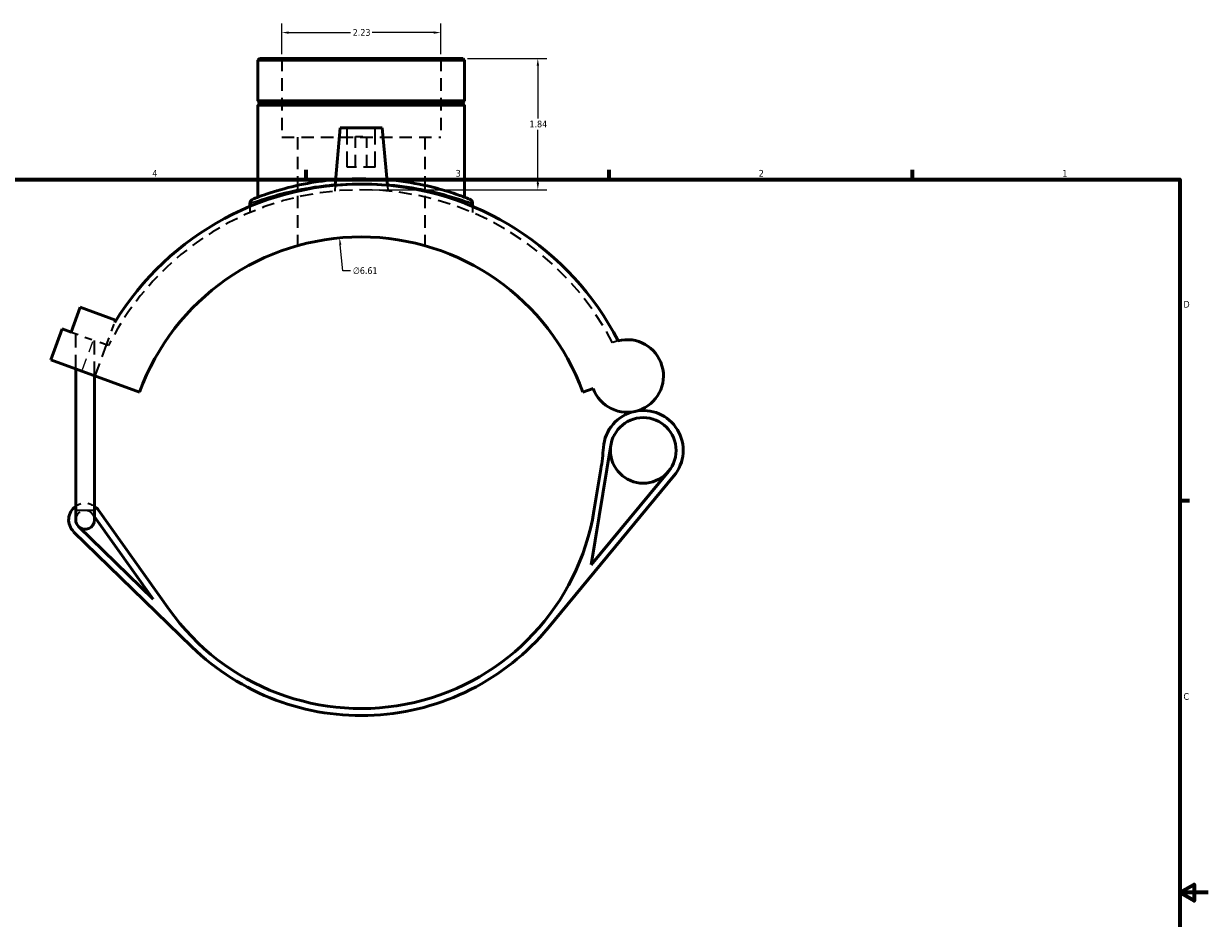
# Model space of a CAD drawing. Header units: inches. Extents: x -0.9 to 57.3, y -1.4 to 46.6.
# Tile 4 of 7: x 17.3 to 33.9, y 10.6 to 23.2. Entities that reach past the tile are written whole.
import ezdxf

# ---------------------------------------------------------------- set-up
doc = ezdxf.new("R2010")
doc.units = ezdxf.units.IN
doc.header["$MEASUREMENT"] = 0
doc.linetypes.add('DASHED', pattern=[0.2067, 0.1654, -0.0413])
for name, color, linetype, lineweight in [('Border (ANSI)', 7, 'Continuous', 70), ('Dimension (ANSI)', 7, 'Continuous', 25), ('Hidden (ANSI)', 7, 'DASHED', 35), ('Hidden Narrow (ANSI)', 7, 'DASHED', 25), ('Visible (ANSI)', 7, 'Continuous', 50), ('Visible Narrow (ANSI)', 7, 'Continuous', 35)]:
    doc.layers.add(name, color=color, linetype=linetype, lineweight=lineweight)
doc.styles.add('Note Text (ANSI)', font='tahoma.ttf')
doc.dimstyles.new('Default (ANSI)', dxfattribs={"dimtxt": 0.094488, "dimasz": 0.098425, "dimexe": 0.125, "dimexo": 0.0625, "dimgap": 0.031496, "dimtad": 0, "dimtih": 1, "dimtoh": 1, "dimrnd": 1e-08, "dimzin": 4, "dimdsep": 46, "dimtxsty": 'Note Text (ANSI)', "dimcen": 0.09, "dimdle": 0.393701, "dimclrd": 256, "dimclre": 256, "dimclrt": 5, "dimadec": 0, "dimazin": 1, "dimtfac": 1, "dimtofl": 0, "dimtmove": 0, "dimatfit": 3, "dimfxl": 1, "dimtolj": 1, "dimtzin": 4, "dimlwd": -1, "dimlwe": -1, "dimarcsym": 0})

# ---------------------------------------------------------------- blocks, each defined once
blk = doc.blocks.new('Borders Default Border')
at = {"layer": 'Border (ANSI)'}
for p, q in [((21.25, 21), (21.25, 21.134)), ((25.5, 21), (25.5, 21.134)), ((29.75, 21), (29.75, 21.134)), ((33.5, 16.5), (33.634, 16.5))]:
    blk.add_line(p, q, dxfattribs=at)
at = {"layer": 'Border (ANSI)', "flags": 128}
for points in [[(0.5, 1), (0.5, 21), (33.5, 21), (33.5, 1), (0.5, 1)], [(33.9, 11), (33.5, 11), (33.7, 11.115), (33.7, 10.885), (33.5, 11)]]:
    blk.add_lwpolyline(points, dxfattribs=at)
at = {"layer": 'Border (ANSI)', "color": 5, "true_color": 0x0000ff, "char_height": 0.0945, "attachment_point": 7, "style": 'Note Text (ANSI)'}
for s, insert in [('4', (19.092, 21.04)), ('3', (23.346, 21.038)), ('2', (27.596, 21.04)), ('1', (31.854, 21.04)), ('D', (33.553, 19.203)), ('C', (33.552, 13.701))]:
    blk.add_mtext(s, dxfattribs=dict(at, insert=insert))
blk = doc.blocks.new('*D6')
at = {"layer": 'Defpoints', "color": 0, "transparency": 16777216}
for p in [(23.45, 22.697), (22, 20.857), (24.498, 20.857)]:
    blk.add_point(p, dxfattribs=at)
at = {"layer": 'Dimension (ANSI)', "transparency": 16777216}
for p, q in [((23.512, 22.697), (24.623, 22.697)), ((24.498, 22.598), (24.498, 21.857)), ((24.498, 20.955), (24.498, 21.696)), ((22.062, 20.857), (24.623, 20.857))]:
    blk.add_line(p, q, dxfattribs=at)
for points in [[(24.482, 22.598), (24.515, 22.598), (24.498, 22.697)], [(24.482, 20.955), (24.515, 20.955), (24.498, 20.857)]]:
    blk.add_solid(points, dxfattribs=at)
at = {"layer": 'Dimension (ANSI)', "color": 5, "transparency": 16777216, "insert": (24.381, 21.826), "char_height": 0.0945, "attachment_point": 1, "style": 'Note Text (ANSI)'}
blk.add_mtext('\\A1;1.84', dxfattribs=at)
blk = doc.blocks.new('*D7')
at = {"layer": 'Defpoints', "color": 0, "transparency": 16777216}
for p in [(23.137, 23.061), (20.907, 22.697), (23.137, 22.697)]:
    blk.add_point(p, dxfattribs=at)
at = {"layer": 'Dimension (ANSI)', "transparency": 16777216}
for p, q in [((20.907, 22.759), (20.907, 23.186)), ((23.137, 22.759), (23.137, 23.186)), ((21.005, 23.061), (21.872, 23.061)), ((23.039, 23.061), (22.173, 23.061))]:
    blk.add_line(p, q, dxfattribs=at)
for points in [[(21.005, 23.077), (21.005, 23.044), (20.907, 23.061)], [(23.039, 23.077), (23.039, 23.044), (23.137, 23.061)]]:
    blk.add_solid(points, dxfattribs=at)
at = {"layer": 'Dimension (ANSI)', "color": 5, "transparency": 16777216, "insert": (21.903, 23.11), "char_height": 0.0945, "attachment_point": 1, "style": 'Note Text (ANSI)'}
blk.add_mtext('\\A1;2.23', dxfattribs=at)
blk = doc.blocks.new('*D8')
at = {"layer": 'Defpoints', "color": 0, "transparency": 16777216}
for p in [(21.719, 20.181), (22.325, 13.595)]:
    blk.add_point(p, dxfattribs=at)
at = {"layer": 'Dimension (ANSI)', "transparency": 16777216}
for p, q in [((21.762, 19.719), (21.728, 20.083)), ((21.873, 19.719), (21.762, 19.719))]:
    blk.add_line(p, q, dxfattribs=at)
blk.add_solid([(21.744, 20.085), (21.712, 20.082), (21.719, 20.181)], dxfattribs=at)
at = {"layer": 'Dimension (ANSI)', "color": 5, "transparency": 16777216, "insert": (21.905, 19.77), "char_height": 0.0945, "attachment_point": 1, "style": 'Note Text (ANSI)'}
blk.add_mtext('\\A1;∅6.61', dxfattribs=at)

msp = doc.modelspace()

# ---------------------------------------------------------------- linework, layer by layer
at = {"layer": 'Hidden (ANSI)', "ltscale": 1.068215}
for p, q in [((20.907, 22.697), (20.907, 21.593)), ((23.137, 22.697), (23.137, 21.593))]:
    msp.add_line(p, q, dxfattribs=at)
at = {"layer": 'Hidden (ANSI)', "ltscale": 1.333288}
for p, q in [((21.825, 21.172), (21.825, 21.723)), ((22.219, 21.172), (22.219, 21.723))]:
    msp.add_line(p, q, dxfattribs=at)
at = {"layer": 'Hidden (ANSI)', "ltscale": 0.471064}
msp.add_line((21.943, 21.605), (22.101, 21.605), dxfattribs=at)
at = {"layer": 'Hidden (ANSI)', "ltscale": 1.047583}
for p, q in [((21.943, 21.172), (21.943, 21.605)), ((22.101, 21.172), (22.101, 21.605))]:
    msp.add_line(p, q, dxfattribs=at)
at = {"layer": 'Hidden (ANSI)', "ltscale": 1.059428}
msp.add_line((20.907, 21.593), (23.137, 21.593), dxfattribs=at)
at = {"layer": 'Hidden (ANSI)', "ltscale": 1.050554}
for p, q in [((21.13, 21.593), (21.13, 20.073)), ((22.914, 21.593), (22.914, 20.073))]:
    msp.add_line(p, q, dxfattribs=at)
at = {"layer": 'Hidden (ANSI)', "ltscale": 0.997297}
msp.add_line((22.219, 21.172), (21.825, 21.172), dxfattribs=at)
at = {"layer": 'Hidden (ANSI)', "ltscale": 0.153544}
for p, q in [((21.657, 20.919), (21.65, 20.839)), ((22.388, 20.919), (22.395, 20.839))]:
    msp.add_line(p, q, dxfattribs=at)
at = {"layer": 'Hidden (ANSI)', "ltscale": 0.164044}
for p, q in [((20.461, 20.623), (20.461, 20.537)), ((23.584, 20.623), (23.584, 20.537))]:
    msp.add_line(p, q, dxfattribs=at)
at = {"layer": 'Hidden (ANSI)', "ltscale": 0.63734}
msp.add_line((18.451, 18.68), (18.566, 18.995), dxfattribs=at)
at = {"layer": 'Hidden (ANSI)', "ltscale": 0.6298}
msp.add_line((17.954, 18.861), (18.265, 18.748), dxfattribs=at)
at = {"layer": 'Hidden (ANSI)', "ltscale": 1.191838}
for p, q in [((18.018, 18.345), (18.018, 18.838)), ((18.283, 18.249), (18.283, 18.742))]:
    msp.add_line(p, q, dxfattribs=at)
at = {"layer": 'Hidden (ANSI)', "ltscale": 0.593566}
msp.add_line((18.451, 18.68), (18.265, 18.748), dxfattribs=at)
at = {"layer": 'Hidden (ANSI)', "ltscale": 1.119962}
msp.add_line((18.293, 18.245), (18.451, 18.68), dxfattribs=at)
at = {"layer": 'Hidden (ANSI)', "ltscale": 0.051518}
msp.add_line((18.477, 18.671), (18.451, 18.68), dxfattribs=at)
at = {"layer": 'Hidden (ANSI)', "ltscale": 0.080352}
msp.add_line((18.258, 16.303), (18.283, 16.269), dxfattribs=at)
at = {"layer": 'Hidden (ANSI)', "ltscale": 1.082171}
msp.add_arc((22.022, 16.888), 3.969, 27.3507, 153.3002, dxfattribs=at)
at = {"layer": 'Hidden (ANSI)', "ltscale": 0.152763}
msp.add_arc((25.751, 18.245), 0.509, 104.6375, 113.6753, dxfattribs=at)
at = {"layer": 'Hidden (ANSI)', "ltscale": 0.536287}
msp.add_arc((18.15, 16.227), 0.231, 55.1501, 124.8499, dxfattribs=at)
at = {"layer": 'Hidden (ANSI)', "ltscale": 0.635708}
msp.add_arc((18.15, 16.227), 0.132, 35.4169, 180, dxfattribs=at)
at = {"layer": 'Hidden (ANSI)', "ltscale": 0.155647}
msp.add_arc((18.15, 16.227), 0.132, 0, 35.4169, dxfattribs=at)
at = {"layer": 'Hidden (ANSI)', "ltscale": 1.16835}
msp.add_open_spline([(22.381, 21), (22.242, 21.012), (22.098, 21.017), (21.856, 21.013), (21.759, 21.008), (21.664, 21)], degree=3, knots=[17.214904, 17.214904, 17.214904, 17.214904, 18.293536, 18.293536, 19.033503, 19.033503, 19.033503, 19.033503], dxfattribs=at)
at = {"layer": 'Hidden Narrow (ANSI)', "ltscale": 1.007965}
msp.add_line((18.114, 18.335), (18.257, 18.727), dxfattribs=at)
at = {"layer": 'Hidden Narrow (ANSI)', "ltscale": 1.068486}
msp.add_open_spline([(21.658, 20.933), (21.754, 20.941), (21.853, 20.946), (22.098, 20.95), (22.245, 20.945), (22.386, 20.933)], degree=3, knots=[-19.022973, -19.022973, -19.022973, -19.022973, -18.293536, -18.293536, -17.225435, -17.225435, -17.225435, -17.225435], dxfattribs=at)
at = {"layer": 'Visible (ANSI)'}
for p, q in [((20.595, 22.697), (20.572, 22.674)), ((23.472, 22.674), (20.572, 22.674)), ((20.572, 22.674), (20.572, 22.103)), ((20.595, 22.697), (23.45, 22.697)), ((23.45, 22.697), (23.472, 22.674)), ((23.472, 22.674), (23.472, 22.103)), ((20.572, 22.103), (23.472, 22.103)), ((20.592, 22.083), (20.572, 22.103)), ((23.452, 22.083), (23.472, 22.103)), ((20.592, 22.064), (20.572, 22.044)), ((23.472, 22.044), (20.572, 22.044)), ((20.572, 22.044), (20.572, 20.752)), ((20.592, 22.083), (23.452, 22.083)), ((20.592, 22.083), (20.592, 22.064)), ((23.452, 22.064), (20.592, 22.064)), ((23.452, 22.083), (23.452, 22.064)), ((23.452, 22.064), (23.472, 22.044)), ((23.472, 22.044), (23.472, 20.752)), ((21.727, 21.723), (21.657, 20.919)), ((22.317, 21.723), (21.727, 21.723)), ((22.317, 21.723), (22.388, 20.919)), ((20.461, 20.663), (20.461, 20.623)), ((23.584, 20.663), (23.584, 20.623)), ((17.954, 18.861), (18.081, 19.21)), ((18.081, 19.21), (18.578, 19.029)), ((18.578, 19.029), (18.566, 18.995)), ((17.671, 18.472), (17.83, 18.907)), ((17.83, 18.907), (17.954, 18.861)), ((18.914, 18.019), (17.671, 18.472)), ((18.018, 16.362), (18.018, 18.345)), ((18.283, 16.362), (18.283, 18.249)), ((25.13, 18.019), (25.273, 18.071)), ((25.245, 15.596), (25.521, 17.276)), ((24.646, 14.717), (26.407, 16.844)), ((26.331, 16.907), (25.245, 15.596)), ((25.382, 16.939), (25.285, 16.351)), ((18.018, 16.362), (18.018, 16.227)), ((18.283, 16.227), (18.283, 16.362)), ((19.327, 14.972), (18.339, 16.361)), ((19.105, 15.113), (18.058, 16.132)), ((18.283, 16.269), (19.105, 15.113)), ((17.989, 16.061), (19.646, 14.448))]:
    msp.add_line(p, q, dxfattribs=at)
msp.add_circle((25.976, 17.201), 0.46, dxfattribs=at)
for centre, radius, start, end in [((22.022, 16.888), 4.048, 27.1889, 148.6351), ((20.528, 20.663), 0.0669, 111.5964, 180), ((23.517, 20.663), 0.0669, 0, 68.4036), ((22.022, 16.888), 3.307, 20, 160), ((25.751, 18.245), 0.509, 200, 104.6375), ((25.976, 17.201), 0.56, 102.126, 175.9227), ((25.976, 17.201), 0.56, 320.3928, 102.126), ((22.119, 17.476), 3.307, 350.6599, 355.9227), ((18.15, 16.227), 0.231, 124.8499, 225.7652), ((18.15, 16.227), 0.231, 35.4169, 55.1501), ((22.022, 16.888), 3.307, 215.4169, 350.6599), ((18.15, 16.227), 0.132, 180, 225.7652), ((18.15, 16.227), 0.132, 225.7652, 0), ((22.022, 16.888), 3.406, 225.7652, 320.3928)]:
    msp.add_arc(centre, radius, start, end, dxfattribs=at)
for points, knots in [([(21.664, 21), (21.59, 20.993), (21.518, 20.985), (21.283, 20.952), (21.13, 20.92), (20.844, 20.847), (20.718, 20.805), (20.575, 20.754), (20.536, 20.739), (20.508, 20.727), (20.503, 20.726), (20.503, 20.726)], [19.033503, 19.033503, 19.033503, 19.033503, 19.605206, 19.605206, 20.964424, 20.964424, 22.574429, 22.574429, 23.65406, 23.65406, 24.165608, 24.165608, 24.165608, 24.165608]), ([(23.541, 20.726), (23.541, 20.726), (23.522, 20.733), (23.441, 20.764), (23.373, 20.789), (23.206, 20.843), (23.113, 20.87), (22.862, 20.932), (22.695, 20.964), (22.471, 20.991), (22.426, 20.996), (22.381, 21)], [12.082804, 12.082804, 12.082804, 12.082804, 13.128799, 13.128799, 14.346524, 14.346524, 15.418599, 15.418599, 16.862621, 16.862621, 17.214904, 17.214904, 17.214904, 17.214904])]:
    msp.add_open_spline(points, degree=3, knots=knots, dxfattribs=at)
at = {"layer": 'Visible Narrow (ANSI)'}
msp.add_line((18.02, 16.362), (18.281, 16.362), dxfattribs=at)
msp.add_arc((23.517, 20.663), 0.0669, 3.4202, 64.9834, dxfattribs=at)
for points, knots in [([(20.461, 20.663), (20.461, 20.663), (20.465, 20.665), (20.494, 20.676), (20.535, 20.691), (20.682, 20.741), (20.811, 20.783), (21.105, 20.855), (21.262, 20.886), (21.505, 20.919), (21.581, 20.927), (21.658, 20.933)], [-24.165608, -24.165608, -24.165608, -24.165608, -23.65406, -23.65406, -22.574429, -22.574429, -20.964424, -20.964424, -19.605206, -19.605206, -19.022973, -19.022973, -19.022973, -19.022973]), ([(22.386, 20.933), (22.434, 20.929), (22.482, 20.925), (22.714, 20.898), (22.886, 20.866), (23.143, 20.806), (23.239, 20.779), (23.411, 20.726), (23.481, 20.701), (23.564, 20.671), (23.584, 20.663), (23.584, 20.663)], [-17.225435, -17.225435, -17.225435, -17.225435, -16.862621, -16.862621, -15.418599, -15.418599, -14.346524, -14.346524, -13.128799, -13.128799, -12.082804, -12.082804, -12.082804, -12.082804])]:
    msp.add_open_spline(points, degree=3, knots=knots, dxfattribs=at)

# ---------------------------------------------------------------- block references
msp.add_blockref('Borders Default Border', (0, 0))

# ---------------------------------------------------------------- dimensions: what is measured, and where the dimension line sits
at = {"layer": 'Dimension (ANSI)'}
for base, p1, p2, angle, override, picture, middle in [((23.137, 23.061), (20.907, 22.697), (23.137, 22.697), 180, {"dimgap": 0.031496, "dimtih": 0, "dimtoh": 0, "dimdec": 2, "dimtol": 0, "dimlim": 0, "dimtp": 0, "dimtm": 0, "dimtdec": 2, "dimatfit": 1}, '*D7', (22.022, 23.061)), ((24.498, 20.857), (23.45, 22.697), (22, 20.857), 90, {"dimgap": 0.031496, "dimdec": 2, "dimtol": 0, "dimlim": 0, "dimtp": 0, "dimtm": 0, "dimtdec": 2, "dimatfit": 1}, '*D6', (24.498, 21.777))]:
    dim = msp.add_linear_dim(base=base, p1=p1, p2=p2, angle=angle, dimstyle='Default (ANSI)', override=override, dxfattribs=at)
    dim.commit()
    dim.dimension.update_dxf_attribs({"geometry": picture, "text_midpoint": middle, "dimtype": 160})
dim = msp.add_diameter_dim_2p(p1=(22.325, 13.595), p2=(21.719, 20.181), dimstyle='Default (ANSI)', override={"dimgap": 0.031496, "dimdec": 2, "dimlfac": 1, "dimtol": 0, "dimlim": 0, "dimtp": 0, "dimtm": 0, "dimtdec": 2}, dxfattribs=at)
dim.commit()
dim.dimension.update_dxf_attribs({"geometry": '*D8', "text_midpoint": (22.074, 19.719), "dimtype": 163})

doc.saveas('drawing.dxf')
